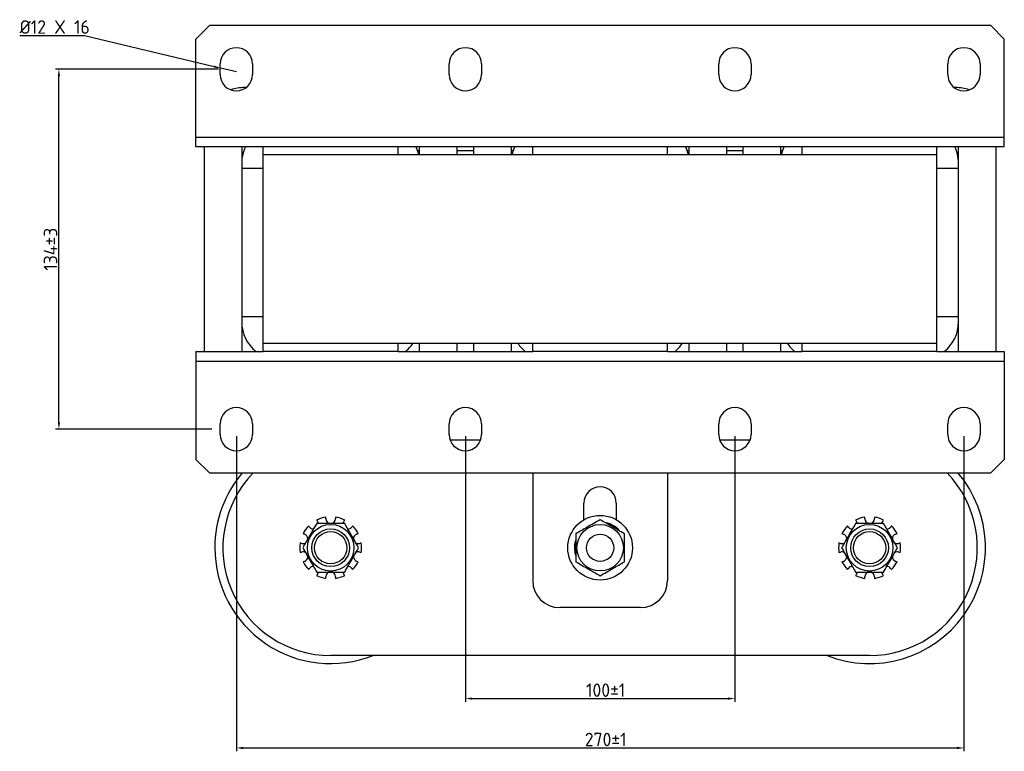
# Model space of a CAD drawing. Header units: millimetres. Extents: x -261 to 673, y 13 to 721.
# Tile 1 of 3: x -261 to 105, y 13 to 284. Entities that reach past the tile are written whole.
import ezdxf

# ---------------------------------------------------------------- set-up
doc = ezdxf.new("R2010")
doc.units = ezdxf.units.MM
doc.layers.get('0').update_dxf_attribs({"lineweight": 50})
doc.styles.add('GOST-2.304_Type-B', font='GOST Common.ttf')
doc.dimstyles.new('ISO-25', dxfattribs={"dimtxt": 5, "dimasz": 2.5, "dimexe": 1.25, "dimexo": 0.625, "dimtad": 1, "dimtoh": 1, "dimdec": 0, "dimtxsty": 'GOST-2.304_Type-B', "dimcen": 2.5, "dimadec": 0, "dimazin": 0, "dimtfac": 1, "dimtdec": 0, "dimtmove": 0, "dimatfit": 3, "dimfxl": 1, "dimarcsym": 0})

# ---------------------------------------------------------------- blocks, each defined once
blk = doc.blocks.new('*D58')
at = {"color": 0, "linetype": 'Continuous', "lineweight": -2, "transparency": 16777216}
for p, q in [((-95.28, 129.64), (-95.28, 31.03)), ((4.72, 129.64), (4.72, 31.03)), ((-92.78, 32.28), (2.22, 32.28))]:
    blk.add_line(p, q, dxfattribs=at)
at = {"color": 0, "linetype": 'Continuous', "transparency": 16777216}
for points in [[(-92.78, 32.7), (-92.78, 31.87), (-95.28, 32.28)], [(2.22, 32.7), (2.22, 31.87), (4.72, 32.28)]]:
    blk.add_solid(points, dxfattribs=at)
at = {"layer": 'Defpoints', "color": 0, "linetype": 'Continuous', "transparency": 16777216}
for p in [(-95.28, 130.26), (4.72, 130.26), (4.72, 32.28)]:
    blk.add_point(p, dxfattribs=at)
at = {"color": 0, "linetype": 'Continuous', "lineweight": 18, "transparency": 16777216, "insert": (-43.22, 37.91), "char_height": 5, "attachment_point": 2, "style": 'GOST-2.304_Type-B'}
blk.add_mtext('{100%%P1}', dxfattribs=at)
blk = doc.blocks.new('*D57')
at = {"color": 0, "linetype": 'Continuous', "lineweight": -2, "transparency": 16777216}
for p, q in [((-180.28, 129.64), (-180.28, 12.71)), ((89.72, 129.64), (89.72, 12.71)), ((-177.78, 13.96), (87.22, 13.96))]:
    blk.add_line(p, q, dxfattribs=at)
at = {"color": 0, "linetype": 'Continuous', "transparency": 16777216}
for points in [[(-177.78, 14.38), (-177.78, 13.54), (-180.28, 13.96)], [(87.22, 14.38), (87.22, 13.54), (89.72, 13.96)]]:
    blk.add_solid(points, dxfattribs=at)
at = {"layer": 'Defpoints', "color": 0, "linetype": 'Continuous', "transparency": 16777216}
for p in [(-180.28, 130.26), (89.72, 130.26), (89.72, 13.96)]:
    blk.add_point(p, dxfattribs=at)
at = {"color": 0, "linetype": 'Continuous', "lineweight": 18, "transparency": 16777216, "insert": (-43.22, 19.59), "char_height": 5, "attachment_point": 2, "style": 'GOST-2.304_Type-B'}
blk.add_mtext('{270%%P1}', dxfattribs=at)
blk = doc.blocks.new('*D59')
at = {"color": 0, "linetype": 'Continuous', "lineweight": -2, "transparency": 16777216}
for p, q in [((-186.9, 265.86), (-247.38, 265.86)), ((-246.13, 134.76), (-246.13, 263.36)), ((-189.4, 132.26), (-247.38, 132.26))]:
    blk.add_line(p, q, dxfattribs=at)
at = {"color": 0, "linetype": 'Continuous', "transparency": 16777216}
for points in [[(-246.55, 263.36), (-245.71, 263.36), (-246.13, 265.86)], [(-246.55, 134.76), (-245.71, 134.76), (-246.13, 132.26)]]:
    blk.add_solid(points, dxfattribs=at)
at = {"layer": 'Defpoints', "color": 0, "linetype": 'Continuous', "transparency": 16777216}
for p in [(-246.13, 265.86), (-186.28, 265.86), (-188.78, 132.26)]:
    blk.add_point(p, dxfattribs=at)
at = {"color": 0, "linetype": 'Continuous', "lineweight": 18, "transparency": 16777216, "insert": (-251.76, 199.06), "char_height": 5, "attachment_point": 2, "rotation": 90, "style": 'GOST-2.304_Type-B'}
blk.add_mtext('134%%P3', dxfattribs=at)
blk = doc.blocks.new('*D60')
at = {"color": 0, "linetype": 'Continuous', "lineweight": -2, "transparency": 16777216}
for p, q in [((-260.69, 278.39), (-236.64, 278.39)), ((-236.64, 278.39), (-188.54, 266.85)), ((-180.28, 264.86), (-186.11, 266.26))]:
    blk.add_line(p, q, dxfattribs=at)
at = {"color": 0, "linetype": 'Continuous', "transparency": 16777216}
blk.add_solid([(-188.45, 267.25), (-188.64, 266.44), (-186.11, 266.26)], dxfattribs=at)
at = {"layer": 'Defpoints', "color": 0, "linetype": 'Continuous', "transparency": 16777216}
for p in [(-186.11, 266.26), (-180.28, 264.86)]:
    blk.add_point(p, dxfattribs=at)
at = {"color": 0, "linetype": 'Continuous', "lineweight": 18, "transparency": 16777216, "insert": (-260.69, 284.02), "char_height": 5, "attachment_point": 1, "style": 'GOST-2.304_Type-B'}
blk.add_mtext('{%%C12 X 16', dxfattribs=at)

msp = doc.modelspace()

# ---------------------------------------------------------------- linework, layer by layer
at = {"color": 7, "linetype": 'Continuous', "lineweight": 25}
for p, q in [((-190.28, 282.06), (-195.28, 277.06)), ((99.72, 282.06), (-190.28, 282.06)), ((104.72, 277.06), (99.72, 282.06)), ((-195.28, 240.56), (-195.28, 277.06)), ((104.72, 240.56), (104.72, 277.06)), ((-186.28, 263.86), (-186.28, 267.86)), ((-174.28, 267.86), (-174.28, 263.86)), ((-101.28, 263.86), (-101.28, 267.86)), ((-89.28, 267.86), (-89.28, 263.86)), ((-1.28, 263.86), (-1.28, 267.86)), ((10.72, 267.86), (10.72, 263.86)), ((83.72, 263.86), (83.72, 267.86)), ((95.72, 267.86), (95.72, 263.86)), ((-176.68, 259.06), (-177.28, 259.06)), ((86.72, 259.06), (86.12, 259.06)), ((104.72, 240.56), (-195.28, 240.56)), ((-195.28, 237.06), (-195.28, 240.56)), ((104.72, 237.06), (104.72, 240.56)), ((-170.28, 237.06), (-195.28, 237.06)), ((-192.28, 237.06), (-192.28, 161.06)), ((-178.28, 237.06), (-178.28, 161.06)), ((-170.28, 234.06), (-170.28, 237.06)), ((-120.28, 237.06), (-170.28, 237.06)), ((-120.28, 234.06), (-170.28, 234.06)), ((-170.28, 164.06), (-170.28, 234.06)), ((79.72, 234.06), (-170.28, 234.06)), ((-120.28, 234.06), (-120.28, 237.06)), ((-70.28, 237.06), (-120.28, 237.06)), ((-112.28, 234.06), (-112.28, 237.06)), ((-98.28, 234.06), (-98.28, 237.06)), ((-92.28, 237.06), (-92.28, 234.06)), ((-78.28, 237.06), (-78.28, 234.06)), ((-70.28, 234.06), (-70.28, 237.06)), ((-20.28, 237.06), (-70.28, 237.06)), ((-20.28, 234.06), (-70.28, 234.06)), ((-20.28, 234.06), (-20.28, 237.06)), ((29.72, 237.06), (-20.28, 237.06)), ((-12.28, 234.06), (-12.28, 237.06)), ((1.72, 234.06), (1.72, 237.06)), ((7.72, 237.06), (7.72, 234.06)), ((21.72, 237.06), (21.72, 234.06)), ((79.72, 237.06), (29.72, 237.06)), ((29.72, 234.06), (29.72, 237.06)), ((79.72, 234.06), (29.72, 234.06)), ((79.72, 234.06), (79.72, 237.06)), ((104.72, 237.06), (79.72, 237.06)), ((79.72, 164.06), (79.72, 234.06)), ((87.72, 161.06), (87.72, 237.06)), ((101.72, 161.06), (101.72, 237.06)), ((-170.28, 229.06), (-178.28, 229.06)), ((87.72, 229.06), (79.72, 229.06)), ((-178.28, 174.06), (-170.28, 174.06)), ((79.72, 174.06), (87.72, 174.06)), ((-195.28, 161.06), (-195.28, 157.56)), ((-195.28, 161.06), (-170.28, 161.06)), ((-120.28, 164.06), (-170.28, 164.06)), ((-170.28, 161.06), (-170.28, 164.06)), ((79.72, 164.06), (-170.28, 164.06)), ((-120.28, 161.06), (-170.28, 161.06)), ((-120.28, 161.06), (-120.28, 164.06)), ((-120.28, 161.06), (-70.28, 161.06)), ((-112.28, 161.06), (-112.28, 164.06)), ((-98.28, 161.06), (-98.28, 164.06)), ((-92.28, 164.06), (-92.28, 161.06)), ((-78.28, 164.06), (-78.28, 161.06)), ((-20.28, 164.06), (-70.28, 164.06)), ((-70.28, 161.06), (-70.28, 164.06)), ((-20.28, 161.06), (-70.28, 161.06)), ((-20.28, 161.06), (-20.28, 164.06)), ((-20.28, 161.06), (29.72, 161.06)), ((-12.28, 161.06), (-12.28, 164.06)), ((1.72, 161.06), (1.72, 164.06)), ((7.72, 164.06), (7.72, 161.06)), ((21.72, 164.06), (21.72, 161.06)), ((29.72, 161.06), (29.72, 164.06)), ((79.72, 164.06), (29.72, 164.06)), ((79.72, 161.06), (29.72, 161.06)), ((79.72, 161.06), (79.72, 164.06)), ((79.72, 161.06), (104.72, 161.06)), ((104.72, 161.06), (104.72, 157.56)), ((-195.28, 157.56), (104.72, 157.56)), ((-195.28, 157.56), (-195.28, 121.06)), ((104.72, 157.56), (104.72, 121.06)), ((-186.28, 130.26), (-186.28, 134.26)), ((-174.28, 134.26), (-174.28, 130.26)), ((-101.28, 130.26), (-101.28, 134.26)), ((-89.28, 134.26), (-89.28, 130.26)), ((-1.28, 130.26), (-1.28, 134.26)), ((10.72, 134.26), (10.72, 130.26)), ((83.72, 130.26), (83.72, 134.26)), ((95.72, 134.26), (95.72, 130.26)), ((-100.94, 128.26), (-89.62, 128.26)), ((-0.94, 128.26), (10.38, 128.26)), ((-195.28, 121.06), (-190.28, 116.06)), ((99.72, 116.06), (104.72, 121.06)), ((-190.28, 116.06), (99.72, 116.06)), ((-70.28, 116.06), (-70.28, 76.06)), ((-20.28, 116.06), (-20.28, 76.06)), ((-51.28, 98.65), (-51.28, 104.86)), ((-39.28, 104.86), (-39.28, 98.65)), ((-147.08, 99.05), (-147.08, 99.62)), ((-143.47, 99.62), (-143.47, 99.05)), ((52.92, 99.05), (52.92, 99.62)), ((56.53, 99.62), (56.53, 99.05)), ((-153.08, 95.93), (-153.42, 96.39)), ((-150.49, 98.51), (-150.16, 98.05)), ((-140.4, 98.05), (-140.06, 98.51)), ((-137.14, 96.39), (-137.48, 95.93)), ((46.92, 95.93), (46.58, 96.39)), ((49.51, 98.51), (49.84, 98.05)), ((59.6, 98.05), (59.94, 98.51)), ((62.86, 96.39), (62.52, 95.93)), ((-155.52, 93.49), (-154.98, 93.31)), ((-135.58, 93.31), (-135.04, 93.49)), ((44.48, 93.49), (45.02, 93.31)), ((64.42, 93.31), (64.96, 93.49)), ((-156.1, 89.88), (-156.64, 90.05)), ((-133.92, 90.05), (-134.46, 89.88)), ((-54.83, 88.26), (-54.28, 88.26)), ((-54.4, 91.11), (-54.66, 90.05)), ((-54.66, 90.05), (-54.28, 90.05)), ((43.9, 89.88), (43.36, 90.05)), ((66.08, 90.05), (65.54, 89.88)), ((-156.64, 86.47), (-156.1, 86.65)), ((-134.46, 86.65), (-133.92, 86.47)), ((43.36, 86.47), (43.9, 86.65)), ((65.54, 86.65), (66.08, 86.47)), ((-154.98, 83.21), (-155.52, 83.03)), ((-153.42, 80.14), (-153.08, 80.6)), ((-137.48, 80.6), (-137.14, 80.14)), ((-135.04, 83.03), (-135.58, 83.21)), ((45.02, 83.21), (44.48, 83.03)), ((46.58, 80.14), (46.92, 80.6)), ((62.52, 80.6), (62.86, 80.14)), ((64.96, 83.03), (64.42, 83.21)), ((-150.16, 78.47), (-150.49, 78.01)), ((-147.08, 76.91), (-147.08, 77.47)), ((-143.47, 77.47), (-143.47, 76.91)), ((-140.06, 78.01), (-140.4, 78.47)), ((49.84, 78.47), (49.51, 78.01)), ((52.92, 76.91), (52.92, 77.47)), ((56.53, 77.47), (56.53, 76.91)), ((59.94, 78.01), (59.6, 78.47)), ((-30.28, 66.06), (-60.28, 66.06)), ((54.72, 48.26), (-145.28, 48.26))]:
    msp.add_line(p, q, dxfattribs=at)
at = {"color": 8, "linetype": 'Continuous', "lineweight": 25}
for p, q in [((-112.28, 235.56), (-113.02, 235.56)), ((-92.28, 235.56), (-98.28, 235.56)), ((-77.54, 235.56), (-78.28, 235.56)), ((-12.28, 235.56), (-13.02, 235.56)), ((7.72, 235.56), (1.72, 235.56)), ((22.46, 235.56), (21.72, 235.56))]:
    msp.add_line(p, q, dxfattribs=at)
at = {"color": 7, "linetype": 'Continuous', "lineweight": 25, "flags": 128}
for points in [[(-113.63, 237.06), (-113.12, 235.85), (-112.6, 234.06)], [(-77.95, 234.06), (-77.43, 235.85), (-76.93, 237.06)], [(-13.63, 237.06), (-13.12, 235.85), (-12.6, 234.06)], [(22.05, 234.06), (22.57, 235.85), (23.07, 237.06)], [(-150.16, 98.05), (-149.86, 97.41), (-149.83, 97.26)], [(-140.72, 97.27), (-140.69, 97.41), (-140.4, 98.05)], [(49.84, 98.05), (50.14, 97.41), (50.17, 97.26)], [(59.28, 97.27), (59.31, 97.41), (59.6, 98.05)], [(-54.83, 88.26), (-54.64, 86.4), (-54.39, 85.4)], [(-149.83, 79.26), (-149.86, 79.11), (-150.16, 78.47)], [(-140.4, 78.47), (-140.69, 79.11), (-140.72, 79.26)], [(50.17, 79.26), (50.14, 79.11), (49.84, 78.47)], [(59.6, 78.47), (59.31, 79.11), (59.28, 79.26)]]:
    msp.add_lwpolyline(points, dxfattribs=at)
at = {"color": 7, "linetype": 'Continuous', "lineweight": 25}
for centre, radius in [((-45.28, 88.26), 12), ((-145.28, 88.26), 8.63), ((-145.28, 88.26), 7), ((-45.28, 88.26), 8.62), ((54.72, 88.26), 8.63), ((54.72, 88.26), 7), ((-145.28, 88.26), 6), ((-145.28, 88.26), 6), ((-145.28, 88.26), 6), ((-45.28, 88.26), 5.05), ((54.72, 88.26), 6), ((54.72, 88.26), 6), ((54.72, 88.26), 6)]:
    msp.add_circle(centre, radius, dxfattribs=at)
for centre, radius, start, end in [((-180.28, 267.86), 6, 0, 180), ((-95.28, 267.86), 6, 0, 180), ((4.72, 267.86), 6, 0, 180), ((89.72, 267.86), 6, 0, 180), ((-180.28, 263.86), 6, 180, 0), ((-95.28, 263.86), 6, 180, 0), ((4.72, 263.86), 6, 180, 0), ((89.72, 263.86), 6, 180, 0), ((-177.28, 244.06), 15, 90, 109.4654), ((86.72, 244.06), 15, 70.5346, 90), ((-164.28, 231.06), 14, 154.6231, 180), ((73.72, 231.06), 14, 0, 25.3769), ((-164.28, 172.06), 14, 180, 231.7868), ((73.72, 172.06), 14, 308.2132, 0), ((-126.28, 172.06), 14, 308.2132, 325.1501), ((-64.28, 172.06), 14, 214.8499, 231.7868), ((-26.28, 172.06), 14, 308.2132, 325.1501), ((35.72, 172.06), 14, 214.8499, 231.7868), ((-180.28, 134.26), 6, 0, 180), ((-95.28, 134.26), 6, 0, 180), ((4.72, 134.26), 6, 0, 180), ((89.72, 134.26), 6, 0, 180), ((-180.28, 130.26), 6, 180, 0), ((-95.28, 130.26), 6, 180, 0), ((4.72, 130.26), 6, 180, 0), ((89.72, 130.26), 6, 180, 0), ((-145.28, 88.26), 43, 139.7209, 180), ((-145.28, 88.26), 40, 135.9728, 270), ((54.72, 88.26), 43, 248.4711, 40.2791), ((54.72, 88.26), 40, 270, 44.0272), ((-45.28, 104.86), 6, 0, 180), ((-145.28, 88.26), 11.5, 99.0374, 116.9626), ((-145.28, 99.05), 1.81, 180, 0), ((-145.28, 88.26), 11.5, 63.0374, 80.9626), ((54.72, 88.26), 11.5, 99.0374, 116.9626), ((54.72, 99.05), 1.81, 180, 0), ((54.72, 88.26), 11.5, 63.0374, 80.9626), ((-145.28, 88.26), 11.5, 135.0374, 152.9626), ((-151.62, 96.99), 1.81, 216, 268.9305), ((-138.94, 96.99), 1.81, 271.1261, 324), ((-145.28, 88.26), 11.5, 27.0374, 44.9626), ((-45.28, 88.26), 9.55, 41.2996, 76.7088), ((54.72, 88.26), 11.5, 135.0374, 152.9626), ((48.38, 96.99), 1.81, 216, 268.9305), ((61.06, 96.99), 1.81, 271.1261, 324), ((54.72, 88.26), 11.5, 27.0374, 44.9626), ((-155.54, 91.6), 1.81, 359.6337, 72), ((-135.02, 91.6), 1.81, 108, 181.1639), ((44.46, 91.6), 1.81, 359.6337, 72), ((64.98, 91.6), 1.81, 108, 181.1639), ((-145.28, 88.26), 43, 180, 291.5289), ((-145.28, 88.26), 11.5, 171.0374, 188.9626), ((-155.54, 91.6), 1.81, 252, 301.0151), ((-135.02, 91.6), 1.81, 240.0297, 288), ((-145.28, 88.26), 11.5, 351.0374, 8.9626), ((-45.28, 88.26), 9.55, 169.1982, 180), ((54.72, 88.26), 11.5, 171.0374, 188.9626), ((44.46, 91.6), 1.81, 252, 301.0151), ((64.98, 91.6), 1.81, 240.0297, 288), ((54.72, 88.26), 11.5, 351.0374, 8.9626), ((-155.54, 84.93), 1.81, 60.0297, 108), ((-155.54, 84.93), 1.81, 288, 1.1639), ((-135.02, 84.93), 1.81, 179.6337, 252), ((-135.02, 84.93), 1.81, 72, 121.0151), ((44.46, 84.93), 1.81, 60.0297, 108), ((44.46, 84.93), 1.81, 288, 1.1639), ((64.98, 84.93), 1.81, 179.6337, 252), ((64.98, 84.93), 1.81, 72, 121.0151), ((-145.28, 88.26), 11.5, 207.0374, 224.9626), ((-151.62, 79.53), 1.81, 91.1261, 144), ((-138.94, 79.53), 1.81, 36, 88.9305), ((-145.28, 88.26), 11.5, 315.0374, 332.9626), ((54.72, 88.26), 11.5, 207.0374, 224.9626), ((48.38, 79.53), 1.81, 91.1261, 144), ((61.06, 79.53), 1.81, 36, 88.9305), ((54.72, 88.26), 11.5, 315.0374, 332.9626), ((-145.28, 88.26), 11.5, 243.0374, 260.9626), ((-145.28, 77.47), 1.81, 0, 180), ((-145.28, 88.26), 11.5, 279.0374, 296.9626), ((54.72, 88.26), 11.5, 243.0374, 260.9626), ((54.72, 77.47), 1.81, 0, 180), ((54.72, 88.26), 11.5, 279.0374, 296.9626), ((-60.28, 76.06), 10, 180, 270), ((-30.28, 76.06), 10, 270, 0)]:
    msp.add_arc(centre, radius, start, end, dxfattribs=at)
for points, knots in [([(-150.47, 97.26), (-150.93, 96.48), (-151.84, 94.9), (-153.19, 92.56), (-154.48, 90.33), (-155.27, 88.95), (-155.67, 88.26)], [0, 0, 0, 0, 0.2646054, 0.5349487, 0.7653436, 1, 1, 1, 1]), ([(-140.08, 97.26), (-141.33, 97.26), (-143.43, 97.26), (-146.5, 97.26), (-148.72, 97.26), (-150.03, 97.26), (-150.47, 97.26)], [0, 0, 0, 0, 0.363821, 0.613049, 0.868997, 1, 1, 1, 1]), ([(-134.89, 88.26), (-135.34, 89.04), (-136.25, 90.62), (-137.6, 92.96), (-138.89, 95.2), (-139.68, 96.57), (-140.08, 97.26)], [0, 0, 0, 0, 0.264605, 0.534949, 0.765344, 1, 1, 1, 1]), ([(-45.28, 98.65), (-46.06, 98.2), (-47.64, 97.29), (-49.98, 95.94), (-52.22, 94.65), (-53.59, 93.86), (-54.28, 93.46)], [0, 0, 0, 0, 0.264605, 0.534949, 0.765344, 1, 1, 1, 1]), ([(-36.28, 93.46), (-37.06, 93.91), (-38.64, 94.82), (-40.98, 96.17), (-43.22, 97.46), (-44.59, 98.26), (-45.28, 98.65)], [0, 0, 0, 0, 0.264605, 0.534949, 0.765344, 1, 1, 1, 1]), ([(49.53, 97.26), (49.07, 96.48), (48.16, 94.9), (46.81, 92.56), (45.52, 90.33), (44.73, 88.95), (44.33, 88.26)], [0, 0, 0, 0, 0.2646054, 0.5349487, 0.7653436, 1, 1, 1, 1]), ([(59.92, 97.26), (58.67, 97.26), (56.57, 97.26), (53.5, 97.26), (51.28, 97.26), (49.97, 97.26), (49.53, 97.26)], [0, 0, 0, 0, 0.363821, 0.613049, 0.868997, 1, 1, 1, 1]), ([(65.11, 88.26), (64.66, 89.04), (63.75, 90.62), (62.4, 92.96), (61.11, 95.2), (60.32, 96.57), (59.92, 97.26)], [0, 0, 0, 0, 0.264605, 0.534949, 0.765344, 1, 1, 1, 1]), ([(-54.28, 93.46), (-54.28, 92.21), (-54.28, 90.11), (-54.28, 87.04), (-54.28, 84.82), (-54.28, 83.51), (-54.28, 83.07)], [0, 0, 0, 0, 0.363821, 0.613049, 0.868997, 1, 1, 1, 1]), ([(-36.28, 83.07), (-36.28, 83.51), (-36.28, 84.8), (-36.28, 87.02), (-36.28, 90.09), (-36.28, 92.21), (-36.28, 93.46)], [0, 0, 0, 0, 0.1310038, 0.3805401, 0.636178, 1, 1, 1, 1]), ([(-155.67, 88.26), (-155.22, 87.48), (-154.31, 85.9), (-152.96, 83.56), (-151.67, 81.33), (-150.87, 79.95), (-150.47, 79.26)], [0, 0, 0, 0, 0.264605, 0.534949, 0.765344, 1, 1, 1, 1]), ([(-140.08, 79.26), (-139.63, 80.04), (-138.72, 81.62), (-137.37, 83.96), (-136.08, 86.2), (-135.29, 87.57), (-134.89, 88.26)], [0, 0, 0, 0, 0.264605, 0.534949, 0.765344, 1, 1, 1, 1]), ([(44.33, 88.26), (44.78, 87.48), (45.69, 85.9), (47.04, 83.56), (48.33, 81.33), (49.13, 79.95), (49.53, 79.26)], [0, 0, 0, 0, 0.264605, 0.534949, 0.765344, 1, 1, 1, 1]), ([(59.92, 79.26), (60.37, 80.04), (61.28, 81.62), (62.63, 83.96), (63.92, 86.2), (64.71, 87.57), (65.11, 88.26)], [0, 0, 0, 0, 0.264605, 0.534949, 0.765344, 1, 1, 1, 1]), ([(-54.28, 83.07), (-53.5, 82.62), (-51.92, 81.7), (-49.58, 80.35), (-47.34, 79.06), (-45.97, 78.27), (-45.28, 77.87)], [0, 0, 0, 0, 0.264605, 0.534949, 0.765344, 1, 1, 1, 1]), ([(-45.28, 77.87), (-44.5, 78.32), (-42.92, 79.23), (-40.58, 80.58), (-38.34, 81.87), (-36.97, 82.67), (-36.28, 83.07)], [0, 0, 0, 0, 0.264605, 0.534949, 0.765344, 1, 1, 1, 1]), ([(-150.47, 79.26), (-150.03, 79.26), (-148.74, 79.26), (-146.53, 79.26), (-143.45, 79.26), (-141.33, 79.26), (-140.08, 79.26)], [0, 0, 0, 0, 0.131004, 0.38054, 0.636178, 1, 1, 1, 1]), ([(49.53, 79.26), (49.97, 79.26), (51.26, 79.26), (53.47, 79.26), (56.55, 79.26), (58.67, 79.26), (59.92, 79.26)], [0, 0, 0, 0, 0.131004, 0.38054, 0.636178, 1, 1, 1, 1])]:
    msp.add_open_spline(points, degree=3, knots=knots, dxfattribs=at)

# ---------------------------------------------------------------- dimensions: what is measured, and where the dimension line sits
at = {"color": 7, "linetype": 'Continuous', "lineweight": 18}
dim = msp.add_radius_dim(center=(-180.28, 264.86), mpoint=(-186.11, 266.26), text='{%%C12 X 16', dimstyle='ISO-25', dxfattribs=at)
dim.commit()
dim.dimension.update_dxf_attribs({"geometry": '*D60', "text_midpoint": (-236.64, 278.39), "dimtype": 164})
dim = msp.add_linear_dim(base=(-246.13, 265.86), p1=(-188.78, 132.26), p2=(-186.28, 265.86), angle=90, text='134%%P3', dimstyle='ISO-25', dxfattribs=at)
dim.commit()
dim.dimension.update_dxf_attribs({"geometry": '*D59', "text_midpoint": (-246.13, 199.06), "dimtype": 160})
for base, p1, p2, picture, middle in [((89.72, 13.96), (-180.28, 130.26), (89.72, 130.26), '*D57', (-43.22, 13.96)), ((4.72, 32.28), (-95.28, 130.26), (4.72, 130.26), '*D58', (-43.22, 32.28))]:
    dim = msp.add_linear_dim(base=base, p1=p1, p2=p2, text='{<>%%P1}', dimstyle='ISO-25', dxfattribs=at)
    dim.commit()
    dim.dimension.update_dxf_attribs({"geometry": picture, "text_midpoint": middle, "dimtype": 160})

doc.saveas('drawing.dxf')
